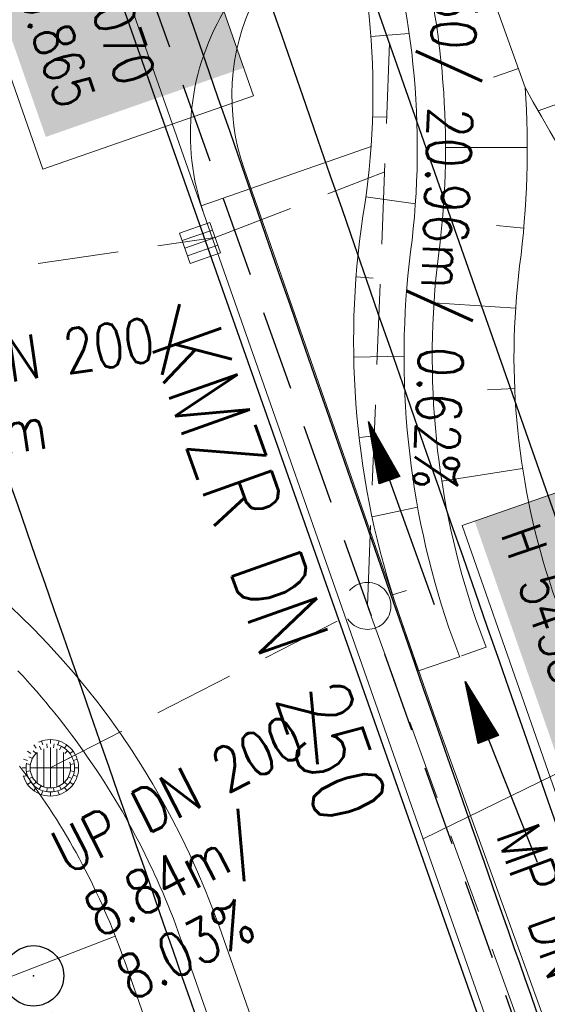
# Model space of a CAD drawing. Extents: x 446740 to 447511, y 442825 to 444215.
# Tile 41 of 94: x 446963 to 446976, y 443791 to 443816. Entities that reach past the tile are written whole.
import ezdxf
from ezdxf.enums import TextEntityAlignment as Align

# ---------------------------------------------------------------- set-up
doc = ezdxf.new("R2010")
doc.units = 0
doc.header["$LTSCALE"] = 2
doc.header["$MEASUREMENT"] = 0
for name, pattern in [('AUSGEZOGEN', [0]), ('BAB-FM2', [2.6, 1.5, -0.5, 0.1, -0.5]), ('GESTRICH-X2', [1.5, 1, -0.5])]:
    doc.linetypes.add(name, pattern=pattern)
doc.layers.get('0').update_dxf_attribs({"linetype": 'AUSGEZOGEN'})
for name, color, linetype in [('205-GRENZL-BAB', 7, 'AUSGEZOGEN'), ('BAB_FM', 5, 'BAB-FM2'), ('Beschriftung', 7, 'CONTINUOUS'), ('FBRTOP', 250, 'AUSGEZOGEN'), ('Hintergrund', 7, 'CONTINUOUS'), ('Hintergrundplan', 7, 'CONTINUOUS'), ('KANAL', 7, 'GESTRICH-X2'), ('MULDE', 250, 'AUSGEZOGEN'), ('PFEIL', 7, 'CONTINUOUS'), ('PFEILTOP', 200, 'AUSGEZOGEN'), ('SCHLITZRINNE', 200, 'AUSGEZOGEN'), ('SCHSYMBOL', 200, 'AUSGEZOGEN'), ('STRASSE', 250, 'AUSGEZOGEN'), ('TEXTO', 4, 'CONTINUOUS'), ('WEG', 250, 'GESTRICH-X2')]:
    doc.layers.add(name, color=color, linetype=linetype)
doc.styles.add('6', font='txt_____.ttf', dxfattribs={"width": 0.8, "height": 1})
doc.styles.add('8', font='txt_____.ttf', dxfattribs={"width": 0.8, "height": 1})
doc.styles.add('ROMANS', font='romans.shx', dxfattribs={"width": 0.8})

# ---------------------------------------------------------------- blocks, each defined once
blk = doc.blocks.new('GST')
at = {"color": 0}
blk.add_circle((0, 0), 0.75, dxfattribs=at)
blk.add_point((0, 0), dxfattribs=at)
blk = doc.blocks.new('10')
blk.add_blockref('GST', (0, 0))
blk = doc.blocks.new('PFEIL2')
at = {"color": 0}
for p, q in [((0.881, -0.271), (0.879, 0.276)), ((0.879, 0.276), (2.429, 0.009)), ((0.911, 0.27), (0.879, 0.265)), ((0.965, 0.261), (0.879, 0.246)), ((1.019, 0.252), (0.879, 0.228)), ((0.88, 0.002), (-2.401, -0.012)), ((1.073, 0.242), (0.879, 0.209)), ((1.127, 0.233), (0.879, 0.191)), ((1.181, 0.224), (0.879, 0.172)), ((1.235, 0.214), (0.879, 0.154)), ((1.289, 0.205), (0.879, 0.135)), ((1.343, 0.196), (0.879, 0.117)), ((1.397, 0.187), (0.879, 0.098)), ((1.451, 0.177), (0.879, 0.08)), ((1.505, 0.168), (0.879, 0.061)), ((1.559, 0.159), (0.88, 0.043)), ((1.613, 0.149), (0.88, 0.024)), ((1.668, 0.14), (0.88, 0.006)), ((1.722, 0.131), (0.88, -0.013)), ((1.776, 0.121), (0.88, -0.031)), ((1.83, 0.112), (0.88, -0.05)), ((1.884, 0.103), (0.88, -0.068)), ((1.938, 0.094), (0.88, -0.087)), ((1.992, 0.084), (0.88, -0.105)), ((2.046, 0.075), (0.88, -0.124)), ((2.1, 0.066), (0.88, -0.142)), ((2.154, 0.056), (0.88, -0.161)), ((2.208, 0.047), (0.88, -0.179)), ((2.262, 0.038), (0.881, -0.198)), ((2.316, 0.029), (0.881, -0.216)), ((2.37, 0.019), (0.881, -0.235)), ((2.424, 0.01), (0.881, -0.253)), ((2.429, 0.009), (0.881, -0.271))]:
    blk.add_line(p, q, dxfattribs=at)
blk = doc.blocks.new('SK-quadrat Rand')
at = {"color": 18, "lineweight": 9, "true_color": 0x000000}
for p, q in [((-0.4, 0.8), (-0.4, 0)), ((-0.4, 0.8), (0.4, 0.8)), ((-0.2, 0.8), (-0.2, 0)), ((0, 0.8), (0, 0)), ((0.2, 0.8), (0.2, 0)), ((0.4, 0.8), (0.4, 0)), ((-0.4, 0), (0.4, 0))]:
    blk.add_line(p, q, dxfattribs=at)
blk = doc.blocks.new('Muldenschacht')
at = {"color": 18, "lineweight": 9, "true_color": 0x000000}
for p, q in [((-0.351511, 0.488874), (-0.410348, 0.569857)), ((-0.228204, 0.447647), (-0.274147, 0.536581)), ((-0.215015, 0.669384), (-0.184082, 0.574183)), ((-0.096655, 0.595502), (-0.080293, 0.496748)), ((0.001562, 0.503479), (0.001464, -0.497521)), ((0.001513, 0.703679), (0.001513, 0.603579)), ((0.093794, 0.596447), (0.078414, 0.497536)), ((0.218041, 0.669384), (0.187109, 0.574183)), ((0.271415, 0.539517), (0.226431, 0.450094)), ((0.413374, 0.569857), (0.354537, 0.488874)), ((-0.484382, 0.356002), (-0.565365, 0.41484)), ((-0.444073, 0.230912), (-0.53319, 0.276499)), ((-0.350626, 0.358645), (-0.421053, 0.429778)), ((0.38186, 0.328304), (-0.378834, 0.328304)), ((0.425748, 0.42812), (0.355042, 0.357263)), ((0.447803, 0.22953), (0.537061, 0.27484)), ((0.568391, 0.41484), (0.487409, 0.356002)), ((-0.599087, 0.002979), (-0.699187, 0.002979)), ((-0.569691, 0.188574), (-0.664892, 0.219507)), ((-0.492399, 0.083917), (-0.591181, 0.100105)), ((0.502013, 0.002979), (-0.498987, 0.002979)), ((0.474843, 0.165641), (-0.471817, 0.165641)), ((0.4959, 0.080963), (0.594778, 0.096559)), ((0.572718, 0.188574), (0.667918, 0.219507)), ((0.602083, 0.008988), (0.702178, 0.00999)), ((-0.569691, -0.182617), (-0.664892, -0.21355)), ((-0.493148, -0.073251), (-0.59208, -0.088497)), ((-0.445326, -0.222488), (-0.534694, -0.267581)), ((0.474843, -0.159684), (-0.471817, -0.159684)), ((0.446654, -0.225822), (0.535682, -0.271583)), ((0.496174, -0.073247), (0.595107, -0.088493)), ((0.572718, -0.182617), (0.667918, -0.21355)), ((-0.484382, -0.350045), (-0.565365, -0.408882)), ((-0.352742, -0.35058), (-0.423593, -0.421292)), ((-0.351511, -0.482917), (-0.410348, -0.5639)), ((0.38186, -0.322346), (-0.378834, -0.322346)), ((-0.228006, -0.441793), (-0.273909, -0.530747)), ((0.271696, -0.533418), (0.226665, -0.444019)), ((0.354537, -0.482917), (0.413374, -0.5639)), ((0.426841, -0.421069), (0.355953, -0.350395)), ((0.487409, -0.350045), (0.568391, -0.408882)), ((-0.184082, -0.568226), (-0.215015, -0.663427)), ((-0.079489, -0.490923), (-0.095689, -0.589704)), ((0.001513, -0.597621), (0.001513, -0.697721)), ((0.079714, -0.491374), (0.095355, -0.590245)), ((0.187109, -0.568226), (0.218041, -0.663427))]:
    blk.add_line(p, q, dxfattribs=at)
for radius in [0.7007, 0.6006, 0.5005]:
    blk.add_circle((0.001513, 0.002979), radius, dxfattribs=at)
blk = doc.blocks.new('Schacht')
at = {"color": 18, "lineweight": 9, "true_color": 0x000000}
blk.add_circle((0, 0), 0.779, dxfattribs=at)

msp = doc.modelspace()

# ---------------------------------------------------------------- linework, layer by layer
at = {"layer": '205-GRENZL-BAB', "flags": 128}
msp.add_lwpolyline([(446938.808, 443909.082), (447023.182, 443668.438)], dxfattribs=at)
at = {"layer": 'BAB_FM', "flags": 128}
msp.add_lwpolyline([(446907.736, 443871.618, 0.029826), (446920.778, 443849.819, -0.026843), (446940.011, 443814.418), (446940.648, 443813.135, 0.040013), (446962.986, 443779.495), (446965.138, 443775.204, -0.343593), (446964.346, 443771.555), (446956.984, 443765.535, 0.398511), (446956.832, 443763.357), (446978.31, 443740.079), (447000.468, 443715.992), (447014.94, 443691.092), (447028.903, 443660.538), (447030.814, 443654.35), (447019.085, 443640.703), (447035.188, 443587.926), (447041.09, 443572.533)], format="xyb", dxfattribs=at)
at = {"layer": 'Beschriftung', "color": 18, "lineweight": 9, "true_color": 0x000000}
for points in [[(446965.228, 443822.838), (446968.378, 443813.821), (446963.154, 443811.996), (446960.004, 443821.013), (446965.228, 443822.838)], [(446983.316, 443806.549), (446986.509, 443797.407), (446976.754, 443793.999), (446973.56, 443803.142), (446983.316, 443806.549)]]:
    msp.add_lwpolyline(points, close=True, dxfattribs=at)
at = {"layer": 'FBRTOP', "color": 0, "const_width": 0.5}
for points in [[(447118.971, 443523.408, 0), (447120.057, 443520.305, 0.000001), (447128.316, 443496.708, -0.000001), (447136.574, 443473.112)], [(446961.367, 443973.726, -0.000008), (446963.147, 443968.64, -0.000007), (446967.276, 443956.841, 0.000013), (446971.405, 443945.042, 0.000013), (446975.535, 443933.245, -0.000019), (446979.664, 443921.447, -0.000006), (446983.793, 443909.648, 0.000004), (446987.922, 443897.849, 0.000002), (447000.31, 443862.454, 0.000002), (447012.697, 443827.06, 0.000004), (447025.085, 443791.665, -0.000006), (447037.473, 443756.271, 0), (447039.084, 443751.668, 0.000003)], [(446950.07, 443969.773, 0.000089), (446952.953, 443961.485, 0.000026), (446968.558, 443916.655, 0.000443), (446969.471, 443914.039, 0.00013), (446975.672, 443896.342, -0.000082), (446985.547, 443868.172, -0.00001), (446990.142, 443855.056, -0.000011), (446994.25, 443843.328, -0.000533), (447001.752, 443821.837, 0.000455), (447010.521, 443796.702, 0.000701), (447018.513, 443773.963, -0.000624), (447027.494, 443748.425, -0.000234), (447028.928, 443744.324, 0.000022), (447043.87, 443701.542, 0.000434), (447045.613, 443696.566, 0.000135), (447051.241, 443680.557)], [(446934.939, 443964.477, -0.000008), (446936.719, 443959.39, -0.000007), (446940.848, 443947.592, 0.000013), (446944.977, 443935.794, 0.000013), (446949.106, 443923.995, -0.000019), (446953.236, 443912.197, -0.000006), (446957.365, 443900.399, 0.000004), (446961.494, 443888.601, 0.000002), (446973.881, 443853.206, 0.000002), (446986.269, 443817.81, 0.000004), (446998.657, 443782.416, -0.000006), (447011.045, 443747.021, -0.000001), (447016.033, 443732.768, 0.000003)]]:
    msp.add_lwpolyline(points, format="xyb", dxfattribs=at)
at = {"layer": 'FBRTOP', "color": 0}
msp.add_lwpolyline([(446964.221, 443974.725, 0.000003), (446967.365, 443965.643, 0.00002), (446968.622, 443962.013, 0.001124), (446976.568, 443939.234, -0.000442), (446996.834, 443881.391), (447012.742, 443835.838, 0.000388), (447024.088, 443803.43, 0.00025), (447041.743, 443753.205)], format="xyb", dxfattribs=at)
at = {"layer": 'Hintergrund', "color": 254, "lineweight": 18, "true_color": 0xcccccc}
for p, q in [((446971.293, 443815.297), (446972.246, 443815.37)), ((446979.327, 443814.812), (446975.448, 443813.451)), ((446974.96, 443814.501), (446974.343, 443814.28)), ((446971.339, 443813.298), (446971.704, 443813.287)), ((446975.179, 443812.532), (446973.149, 443812.532)), ((446971.171, 443811.306), (446972.4, 443811.136)), ((446975.091, 443810.534), (446974.417, 443810.594)), ((446970.928, 443809.322), (446971.353, 443809.289)), ((446974.888, 443808.545), (446972.863, 443808.679)), ((446970.871, 443807.323), (446972.119, 443807.347)), ((446974.866, 443806.546), (446974.19, 443806.517)), ((446971.004, 443805.329), (446971.404, 443805.374)), ((446975.063, 443804.557), (446973.057, 443804.246)), ((446990.61, 443804.165), (446972.593, 443795.358)), ((446971.326, 443803.355), (446972.457, 443803.595)), ((446975.476, 443802.601), (446974.823, 443802.425)), ((446971.834, 443801.422), (446972.182, 443801.531)), ((446974.159, 443800.117), (446973.544, 443799.902)), ((446972.481, 443799.529), (446973.499, 443799.882)), ((446960.755, 443791.316), (446964.95, 443792.941))]:
    msp.add_line(p, q, dxfattribs=at)
for points in [[(446924.217, 443960.724), (446924.339, 443960.344), (446925.837, 443955.571), (446927.122, 443950.723), (446928.798, 443946.012), (446930.379, 443941.268), (446932.009, 443936.542), (446933.601, 443931.801), (446935.372, 443927.124), (446935.7, 443926.102), (446945.181, 443898.773), (446958.291, 443860.982), (446959.93, 443856.258), (446961.573, 443851.536), (446963.22, 443846.815), (446964.869, 443842.095), (446965.847, 443839.304), (446966.685, 443837.433), (446968.423, 443832.743), (446975.129, 443814.03, -0.048938), (446974.989, 443809.593, 0.113003), (446975.807, 443801.512), (446976.063, 443800.822)], [(446922.979, 443960.291), (446944.415, 443898.503), (446957.525, 443860.712), (446959.164, 443855.988), (446960.807, 443851.267), (446962.453, 443846.546), (446964.102, 443841.827), (446965.756, 443837.108), (446967.413, 443832.39), (446971.979, 443819.389, -0.068029), (446973.104, 443813.896, -0.048999), (446972.975, 443809.85, 0.113451), (446973.894, 443800.834), (446974.159, 443800.117)], [(446973.503, 443799.874), (446973.234, 443800.599, -0.113568), (446972.281, 443809.941, 0.117419), (446971.319, 443819.157), (446966.753, 443832.158), (446965.096, 443836.876), (446963.442, 443841.595), (446961.793, 443846.315), (446960.146, 443851.036), (446958.503, 443855.758), (446956.864, 443860.482), (446943.754, 443898.273), (446922.318, 443960.06)], [(446972.481, 443799.529), (446971.97, 443801.003, -0.118953), (446971.098, 443810.826, 0.125853), (446970.293, 443820.069), (446921.363, 443959.725, 0.414457)], [(446919.947, 443959.23), (446968.302, 443821.214, -0.227664), (446967.728, 443816.05, 0.227694), (446967.152, 443810.886)], [(446897.6, 443843.067), (446898.469, 443840.587, 0.197945), (446910.127, 443827.503), (446957.397, 443804.54, -0.198221), (446967.534, 443793.163), (446971.143, 443782.864, 0.096812), (446989.793, 443750.488)], [(446970.293, 443820.069), (446968.408, 443816.234, 0.200367), (446968.149, 443812.004)], [(446982.925, 443803.338, -0.067137), (446975.129, 443814.03)], [(446967.152, 443810.886), (446976.333, 443784.683, 0.045108), (446983.643, 443768.558, 0.044349), (446993.683, 443753.975), (447000.667, 443745.539)]]:
    msp.add_lwpolyline(points, format="xyb", dxfattribs=at)
for points in [[(446915.699, 443957.743), (446967.152, 443810.886)], [(446968.149, 443812.004), (446972.855, 443798.453), (446978.576, 443782.629), (446982.423, 443773.521), (446985.827, 443766.335), (446994.795, 443754.957)], [(446966.591, 443792.832), (446966.572, 443792.885), (446966.514, 443793.049), (446966.453, 443793.213), (446966.392, 443793.375), (446966.328, 443793.537), (446966.264, 443793.699), (446966.197, 443793.86), (446966.13, 443794.02), (446966.06, 443794.18), (446965.99, 443794.339), (446965.918, 443794.498), (446965.887, 443794.565), (446965.844, 443794.655), (446965.769, 443794.812), (446965.693, 443794.969), (446965.615, 443795.124), (446965.536, 443795.279), (446965.455, 443795.434), (446965.373, 443795.587), (446965.289, 443795.74), (446965.205, 443795.892), (446965.118, 443796.043), (446965.031, 443796.193), (446964.942, 443796.343), (446964.851, 443796.492), (446964.759, 443796.64), (446964.666, 443796.787), (446964.572, 443796.933), (446964.476, 443797.078), (446964.379, 443797.223), (446964.281, 443797.366), (446964.181, 443797.509), (446964.099, 443797.623), (446964.08, 443797.651), (446963.977, 443797.791), (446963.874, 443797.931), (446963.769, 443798.07), (446963.663, 443798.208), (446963.555, 443798.345), (446963.447, 443798.481), (446963.368, 443798.578), (446963.337, 443798.616), (446963.226, 443798.75), (446963.113, 443798.883), (446963, 443799.015), (446962.885, 443799.145), (446962.769, 443799.275), (446962.652, 443799.404), (446962.533, 443799.532)], [(446962.533, 443799.532), (446962.652, 443799.404), (446962.769, 443799.275), (446962.885, 443799.145), (446963, 443799.015), (446963.113, 443798.883), (446963.226, 443798.75), (446963.337, 443798.616), (446963.368, 443798.578), (446963.447, 443798.481), (446963.555, 443798.345), (446963.663, 443798.208), (446963.769, 443798.07), (446963.874, 443797.931), (446963.977, 443797.791), (446964.08, 443797.651), (446964.099, 443797.623), (446964.181, 443797.509), (446964.281, 443797.366), (446964.379, 443797.223), (446964.476, 443797.078), (446964.572, 443796.933), (446964.666, 443796.787), (446964.759, 443796.64), (446964.851, 443796.492), (446964.942, 443796.343), (446965.031, 443796.193), (446965.118, 443796.043), (446965.205, 443795.892), (446965.289, 443795.74), (446965.373, 443795.587), (446965.455, 443795.434), (446965.536, 443795.279), (446965.615, 443795.124), (446965.693, 443794.969), (446965.769, 443794.812), (446965.844, 443794.655), (446965.887, 443794.565), (446965.918, 443794.498), (446965.99, 443794.339), (446966.06, 443794.18), (446966.13, 443794.02), (446966.197, 443793.86), (446966.264, 443793.699), (446966.328, 443793.537), (446966.392, 443793.375), (446966.453, 443793.213), (446966.514, 443793.049), (446966.572, 443792.885), (446966.591, 443792.832), (446967.563, 443790.059)], [(446966.591, 443792.832), (446966.572, 443792.885), (446966.514, 443793.049), (446966.453, 443793.213), (446966.392, 443793.375), (446966.328, 443793.537), (446966.264, 443793.699), (446966.197, 443793.86), (446966.13, 443794.02), (446966.06, 443794.18), (446965.99, 443794.339), (446965.918, 443794.498), (446965.887, 443794.565), (446965.844, 443794.655), (446965.769, 443794.812), (446965.693, 443794.969), (446965.615, 443795.124), (446965.536, 443795.279), (446965.455, 443795.434), (446965.373, 443795.587), (446965.289, 443795.74), (446965.205, 443795.892), (446965.118, 443796.043), (446965.031, 443796.193), (446964.942, 443796.343), (446964.851, 443796.492), (446964.759, 443796.64), (446964.666, 443796.787), (446964.572, 443796.933), (446964.476, 443797.078), (446964.379, 443797.223), (446964.281, 443797.366), (446964.181, 443797.509), (446964.099, 443797.623), (446964.08, 443797.651), (446963.977, 443797.791), (446963.874, 443797.931), (446963.769, 443798.07), (446963.663, 443798.208), (446963.555, 443798.345), (446963.447, 443798.481), (446963.368, 443798.578), (446963.337, 443798.616), (446963.226, 443798.75), (446963.113, 443798.883), (446963, 443799.015), (446962.885, 443799.145), (446962.769, 443799.275), (446962.652, 443799.404), (446962.533, 443799.532)], [(446962.533, 443799.532), (446962.652, 443799.404), (446962.769, 443799.275), (446962.885, 443799.145), (446963, 443799.015), (446963.113, 443798.883), (446963.226, 443798.75), (446963.337, 443798.616), (446963.368, 443798.578), (446963.447, 443798.481), (446963.555, 443798.345), (446963.663, 443798.208), (446963.769, 443798.07), (446963.874, 443797.931), (446963.977, 443797.791), (446964.08, 443797.651), (446964.099, 443797.623), (446964.181, 443797.509), (446964.281, 443797.366), (446964.379, 443797.223), (446964.476, 443797.078), (446964.572, 443796.933), (446964.666, 443796.787), (446964.759, 443796.64), (446964.851, 443796.492), (446964.942, 443796.343), (446965.031, 443796.193), (446965.118, 443796.043), (446965.205, 443795.892), (446965.289, 443795.74), (446965.373, 443795.587), (446965.455, 443795.434), (446965.536, 443795.279), (446965.615, 443795.124), (446965.693, 443794.969), (446965.769, 443794.812), (446965.844, 443794.655), (446965.887, 443794.565), (446965.918, 443794.498), (446965.99, 443794.339), (446966.06, 443794.18), (446966.13, 443794.02), (446966.197, 443793.86), (446966.264, 443793.699), (446966.328, 443793.537), (446966.392, 443793.375), (446966.453, 443793.213), (446966.514, 443793.049), (446966.572, 443792.885), (446966.591, 443792.832), (446967.563, 443790.059)], [(446966.147, 443789.563), (446965.176, 443792.336), (446965.158, 443792.385), (446965.104, 443792.536), (446965.049, 443792.687), (446964.992, 443792.836), (446964.933, 443792.986), (446964.874, 443793.135), (446964.813, 443793.283), (446964.75, 443793.431), (446964.687, 443793.578), (446964.622, 443793.724), (446964.555, 443793.87), (446964.527, 443793.932), (446964.488, 443794.015), (446964.419, 443794.16), (446964.348, 443794.304), (446964.276, 443794.448), (446964.203, 443794.59), (446964.129, 443794.732), (446964.054, 443794.874), (446963.977, 443795.014), (446963.898, 443795.154), (446963.819, 443795.294), (446963.738, 443795.432), (446963.656, 443795.57), (446963.573, 443795.707), (446963.488, 443795.843), (446963.403, 443795.978), (446963.316, 443796.113), (446963.228, 443796.247), (446963.138, 443796.38), (446963.047, 443796.512), (446962.956, 443796.644), (446962.881, 443796.749), (446962.862, 443796.774), (446962.768, 443796.904), (446962.673, 443797.033), (446962.576, 443797.161)]]:
    msp.add_lwpolyline(points, dxfattribs=at)
at = {"layer": 'Hintergrundplan', "color": 254, "lineweight": 18, "true_color": 0xcccccc}
for p, q in [((446971.293, 443815.297), (446972.246, 443815.37)), ((446979.327, 443814.812), (446975.448, 443813.451)), ((446974.96, 443814.501), (446974.343, 443814.28)), ((446971.339, 443813.298), (446971.704, 443813.287)), ((446967.082, 443811.086), (446971.302, 443812.564)), ((446975.179, 443812.532), (446973.149, 443812.532)), ((446971.171, 443811.306), (446972.4, 443811.136)), ((446975.091, 443810.534), (446974.417, 443810.594)), ((446970.928, 443809.322), (446971.353, 443809.289)), ((446974.888, 443808.545), (446972.863, 443808.679)), ((446970.871, 443807.323), (446972.119, 443807.347)), ((446974.866, 443806.546), (446974.19, 443806.517)), ((446971.004, 443805.329), (446971.404, 443805.374)), ((446975.063, 443804.557), (446973.057, 443804.246)), ((446990.61, 443804.165), (446972.593, 443795.358)), ((446971.326, 443803.355), (446972.457, 443803.595)), ((446975.476, 443802.601), (446974.823, 443802.425)), ((446971.834, 443801.422), (446972.182, 443801.531)), ((446974.159, 443800.117), (446973.544, 443799.902)), ((446972.481, 443799.529), (446973.499, 443799.882)), ((446960.755, 443791.316), (446964.95, 443792.941))]:
    msp.add_line(p, q, dxfattribs=at)
for points in [[(446924.217, 443960.724), (446924.339, 443960.344), (446925.837, 443955.571), (446927.122, 443950.723), (446928.798, 443946.012), (446930.379, 443941.268), (446932.009, 443936.542), (446933.601, 443931.801), (446935.372, 443927.124), (446935.7, 443926.102), (446945.181, 443898.773), (446958.291, 443860.982), (446959.93, 443856.258), (446961.573, 443851.536), (446963.22, 443846.815), (446964.869, 443842.095), (446965.847, 443839.304), (446966.685, 443837.433), (446968.423, 443832.743), (446975.129, 443814.03, -0.048938), (446974.989, 443809.593, 0.113003), (446975.807, 443801.512), (446976.063, 443800.822)], [(446922.979, 443960.291), (446944.415, 443898.503), (446957.525, 443860.712), (446959.164, 443855.988), (446960.807, 443851.267), (446962.453, 443846.546), (446964.102, 443841.827), (446965.756, 443837.108), (446967.413, 443832.39), (446971.979, 443819.389, -0.068029), (446973.104, 443813.896, -0.048999), (446972.975, 443809.85, 0.113451), (446973.894, 443800.834), (446974.159, 443800.117)], [(446973.503, 443799.874), (446973.234, 443800.599, -0.113568), (446972.281, 443809.941, 0.117419), (446971.319, 443819.157), (446966.753, 443832.158), (446965.096, 443836.876), (446963.442, 443841.595), (446961.793, 443846.315), (446960.146, 443851.036), (446958.503, 443855.758), (446956.864, 443860.482), (446943.754, 443898.273), (446922.318, 443960.06)], [(446972.481, 443799.529), (446971.97, 443801.003, -0.118953), (446971.098, 443810.826, 0.125853), (446970.293, 443820.069), (446921.363, 443959.725, 0.414457)], [(446919.947, 443959.23), (446968.302, 443821.214, -0.227664), (446967.728, 443816.05, 0.227694), (446967.152, 443810.886)], [(446897.6, 443843.067), (446898.469, 443840.587, 0.197945), (446910.127, 443827.503), (446957.397, 443804.54, -0.198221), (446967.534, 443793.163), (446971.143, 443782.864, 0.096812), (446989.793, 443750.488)], [(446970.293, 443820.069), (446968.408, 443816.234, 0.200367), (446968.149, 443812.004)], [(446982.925, 443803.338, -0.067137), (446975.129, 443814.03)], [(446967.152, 443810.886), (446976.333, 443784.683, 0.045108), (446983.643, 443768.558, 0.044349), (446993.683, 443753.975), (447000.667, 443745.539)]]:
    msp.add_lwpolyline(points, format="xyb", dxfattribs=at)
for points in [[(446915.699, 443957.743), (446967.152, 443810.886)], [(446968.149, 443812.004), (446972.855, 443798.453), (446978.576, 443782.629), (446982.423, 443773.521), (446985.827, 443766.335), (446994.795, 443754.957)], [(446966.591, 443792.832), (446966.572, 443792.885), (446966.514, 443793.049), (446966.453, 443793.213), (446966.392, 443793.375), (446966.328, 443793.537), (446966.264, 443793.699), (446966.197, 443793.86), (446966.13, 443794.02), (446966.06, 443794.18), (446965.99, 443794.339), (446965.918, 443794.498), (446965.887, 443794.565), (446965.844, 443794.655), (446965.769, 443794.812), (446965.693, 443794.969), (446965.615, 443795.124), (446965.536, 443795.279), (446965.455, 443795.434), (446965.373, 443795.587), (446965.289, 443795.74), (446965.205, 443795.892), (446965.118, 443796.043), (446965.031, 443796.193), (446964.942, 443796.343), (446964.851, 443796.492), (446964.759, 443796.64), (446964.666, 443796.787), (446964.572, 443796.933), (446964.476, 443797.078), (446964.379, 443797.223), (446964.281, 443797.366), (446964.181, 443797.509), (446964.099, 443797.623), (446964.08, 443797.651), (446963.977, 443797.791), (446963.874, 443797.931), (446963.769, 443798.07), (446963.663, 443798.208), (446963.555, 443798.345), (446963.447, 443798.481), (446963.368, 443798.578), (446963.337, 443798.616), (446963.226, 443798.75), (446963.113, 443798.883), (446963, 443799.015), (446962.885, 443799.145), (446962.769, 443799.275), (446962.652, 443799.404), (446962.533, 443799.532)], [(446962.533, 443799.532), (446962.652, 443799.404), (446962.769, 443799.275), (446962.885, 443799.145), (446963, 443799.015), (446963.113, 443798.883), (446963.226, 443798.75), (446963.337, 443798.616), (446963.368, 443798.578), (446963.447, 443798.481), (446963.555, 443798.345), (446963.663, 443798.208), (446963.769, 443798.07), (446963.874, 443797.931), (446963.977, 443797.791), (446964.08, 443797.651), (446964.099, 443797.623), (446964.181, 443797.509), (446964.281, 443797.366), (446964.379, 443797.223), (446964.476, 443797.078), (446964.572, 443796.933), (446964.666, 443796.787), (446964.759, 443796.64), (446964.851, 443796.492), (446964.942, 443796.343), (446965.031, 443796.193), (446965.118, 443796.043), (446965.205, 443795.892), (446965.289, 443795.74), (446965.373, 443795.587), (446965.455, 443795.434), (446965.536, 443795.279), (446965.615, 443795.124), (446965.693, 443794.969), (446965.769, 443794.812), (446965.844, 443794.655), (446965.887, 443794.565), (446965.918, 443794.498), (446965.99, 443794.339), (446966.06, 443794.18), (446966.13, 443794.02), (446966.197, 443793.86), (446966.264, 443793.699), (446966.328, 443793.537), (446966.392, 443793.375), (446966.453, 443793.213), (446966.514, 443793.049), (446966.572, 443792.885), (446966.591, 443792.832), (446967.563, 443790.059)], [(446966.591, 443792.832), (446966.572, 443792.885), (446966.514, 443793.049), (446966.453, 443793.213), (446966.392, 443793.375), (446966.328, 443793.537), (446966.264, 443793.699), (446966.197, 443793.86), (446966.13, 443794.02), (446966.06, 443794.18), (446965.99, 443794.339), (446965.918, 443794.498), (446965.887, 443794.565), (446965.844, 443794.655), (446965.769, 443794.812), (446965.693, 443794.969), (446965.615, 443795.124), (446965.536, 443795.279), (446965.455, 443795.434), (446965.373, 443795.587), (446965.289, 443795.74), (446965.205, 443795.892), (446965.118, 443796.043), (446965.031, 443796.193), (446964.942, 443796.343), (446964.851, 443796.492), (446964.759, 443796.64), (446964.666, 443796.787), (446964.572, 443796.933), (446964.476, 443797.078), (446964.379, 443797.223), (446964.281, 443797.366), (446964.181, 443797.509), (446964.099, 443797.623), (446964.08, 443797.651), (446963.977, 443797.791), (446963.874, 443797.931), (446963.769, 443798.07), (446963.663, 443798.208), (446963.555, 443798.345), (446963.447, 443798.481), (446963.368, 443798.578), (446963.337, 443798.616), (446963.226, 443798.75), (446963.113, 443798.883), (446963, 443799.015), (446962.885, 443799.145), (446962.769, 443799.275), (446962.652, 443799.404), (446962.533, 443799.532)], [(446962.533, 443799.532), (446962.652, 443799.404), (446962.769, 443799.275), (446962.885, 443799.145), (446963, 443799.015), (446963.113, 443798.883), (446963.226, 443798.75), (446963.337, 443798.616), (446963.368, 443798.578), (446963.447, 443798.481), (446963.555, 443798.345), (446963.663, 443798.208), (446963.769, 443798.07), (446963.874, 443797.931), (446963.977, 443797.791), (446964.08, 443797.651), (446964.099, 443797.623), (446964.181, 443797.509), (446964.281, 443797.366), (446964.379, 443797.223), (446964.476, 443797.078), (446964.572, 443796.933), (446964.666, 443796.787), (446964.759, 443796.64), (446964.851, 443796.492), (446964.942, 443796.343), (446965.031, 443796.193), (446965.118, 443796.043), (446965.205, 443795.892), (446965.289, 443795.74), (446965.373, 443795.587), (446965.455, 443795.434), (446965.536, 443795.279), (446965.615, 443795.124), (446965.693, 443794.969), (446965.769, 443794.812), (446965.844, 443794.655), (446965.887, 443794.565), (446965.918, 443794.498), (446965.99, 443794.339), (446966.06, 443794.18), (446966.13, 443794.02), (446966.197, 443793.86), (446966.264, 443793.699), (446966.328, 443793.537), (446966.392, 443793.375), (446966.453, 443793.213), (446966.514, 443793.049), (446966.572, 443792.885), (446966.591, 443792.832), (446967.563, 443790.059)], [(446966.147, 443789.563), (446965.176, 443792.336), (446965.158, 443792.385), (446965.104, 443792.536), (446965.049, 443792.687), (446964.992, 443792.836), (446964.933, 443792.986), (446964.874, 443793.135), (446964.813, 443793.283), (446964.75, 443793.431), (446964.687, 443793.578), (446964.622, 443793.724), (446964.555, 443793.87), (446964.527, 443793.932), (446964.488, 443794.015), (446964.419, 443794.16), (446964.348, 443794.304), (446964.276, 443794.448), (446964.203, 443794.59), (446964.129, 443794.732), (446964.054, 443794.874), (446963.977, 443795.014), (446963.898, 443795.154), (446963.819, 443795.294), (446963.738, 443795.432), (446963.656, 443795.57), (446963.573, 443795.707), (446963.488, 443795.843), (446963.403, 443795.978), (446963.316, 443796.113), (446963.228, 443796.247), (446963.138, 443796.38), (446963.047, 443796.512), (446962.956, 443796.644), (446962.881, 443796.749), (446962.862, 443796.774), (446962.768, 443796.904), (446962.673, 443797.033), (446962.576, 443797.161)]]:
    msp.add_lwpolyline(points, dxfattribs=at)
at = {"layer": 'KANAL'}
msp.add_line((446962.625, 443825.406), (446979.438, 443777.906), dxfattribs=at)
at = {"layer": 'KANAL', "color": 92, "lineweight": 9, "true_color": 0x00b400}
for p, q in [((446971.211, 443801.145, 452.524), (446972.036, 443822.084, 450.919)), ((446967.433, 443810.297, 452.5), (446971.642, 443811.932)), ((446960.071, 443809.225, 452.622), (446967.433, 443810.297, 452.5)), ((446963.336, 443797.124, 452.401), (446971.211, 443801.145, 452.524)), ((446980.102, 443776.633, 452.91), (446971.211, 443801.145, 452.524))]:
    msp.add_line(p, q, dxfattribs=at)
at = {"layer": 'MULDE'}
for points in [[(446950.228, 443882.252, 0.04582), (446948.791, 443880.251, 0.087376), (446947.941, 443877.974, 0.02973), (446947.507, 443874.479, 0.075769), (446947.65, 443872.843, 0.019142), (446948.681, 443869.213, 0.00323), (446955.605, 443848.426, 0.002108), (446974.71, 443793.048, 0.009418), (446979.284, 443780.719, 0.012166), (446982.354, 443773.426, 0.02146), (446984.395, 443769.365, 0.018846), (446984.853, 443768.611, 0.001561), (446990.251, 443760.497, 0.020586), (446995.86, 443752.827, 0.007314), (446999.857, 443747.956, 0.015038)], [(446951.474, 443880.625, 0.036809), (446950.515, 443879.238, 0.087376), (446949.907, 443877.61, 0.02973), (446949.503, 443874.351, 0.075769), (446949.594, 443873.315, 0.019142), (446950.583, 443869.833, 0.00323), (446957.499, 443849.07, 0.002108), (446976.598, 443793.708, 0.009418), (446981.146, 443781.449, 0.012166), (446984.178, 443774.247, 0.02146), (446986.141, 443770.339, 0.018846), (446986.521, 443769.714, 0.001561), (446991.913, 443761.611, 0.020586), (446997.424, 443754.073, 0.015038), (447005.717, 443744.279, 0.015038)]]:
    msp.add_lwpolyline(points, format="xyb", dxfattribs=at)
at = {"layer": 'SCHLITZRINNE'}
msp.add_lwpolyline([(446946.636, 443968.571, 0.000016), (446947.849, 443965.085, 0.000199), (446950.544, 443957.352, 0.000027), (446955.553, 443942.997, 0.000044), (446958.667, 443934.078, 0.000101), (446962.051, 443924.393, 0.000084), (446966.153, 443912.669, 0.000975), (446970.092, 443901.486, -0.001001), (446974.031, 443890.303, -0.000613), (446978.162, 443878.453, 0.000574), (446982.293, 443866.603, 0.000043), (446985.962, 443856.119, 0.000041), (446989.821, 443845.1, 0.000098), (446990.721, 443842.532, -0.000006), (447006.522, 443797.477, -0.000336), (447009.233, 443789.73, -0.000126), (447016.458, 443769.022)], format="xyb", dxfattribs=at)
at = {"layer": 'STRASSE'}
for points in [[(447062.812, 443984.485, 0.000031), (447067.774, 443953.189, 0.000135), (447068.931, 443945.908, 0.000002), (447074.525, 443910.767, 0.000014), (447075.333, 443905.695, 0.000003), (447075.577, 443904.158, 0.000002), (447075.88, 443902.258, 0.000405)], [(447056.172, 444006.907, 0.000256), (447057.959, 443995.782, 0.000007), (447066.417, 443943.312, -0.000072), (447067.235, 443938.233, -0.000506), (447069.899, 443921.568, 0.000383), (447073.414, 443899.55, 0.002551), (447074.205, 443894.777, 0.000503), (447078.363, 443870.591, 0.006787), (447082.529, 443848.311, 0.026597), (447083.97, 443842.705, 0.011408), (447085.657, 443837.742, 0.003012), (447092.583, 443819.14, 0.000539), (447102.034, 443794.298, 0.00389), (447103.374, 443790.868, 0.002567), (447104.913, 443787.074, -0.001252), (447108.088, 443779.304, -0.003407), (447110.594, 443773.006, -0.003634)], [(446963.395, 443791.048, 0.000903), (446963.475, 443790.95, 0.008098), (446964.815, 443789.354, 0.044964), (446965.487, 443788.707, 0.04079), (446966.339, 443788.131, 0.158037), (446967.576, 443787.881, 0.469329), (446967.853, 443788.304, 0.009198), (446967.52, 443789.322, 0.000223), (446952.986, 443831.009, 0.000004), (446936.423, 443878.447, -0.000017), (446932.249, 443890.404, -0.0013), (446927.963, 443902.785, 0.001293), (446923.656, 443915.228, 0.025648), (446922.292, 443918.574, 0.024383), (446920.513, 443921.932, 0.071691), (446919.532, 443923.147, 0.016707), (446914.498, 443927.52, 0.052871), (446911.116, 443929.717, 0.037612), (446905.892, 443931.897)]]:
    msp.add_lwpolyline(points, format="xyb", dxfattribs=at)
msp.add_lwpolyline([(446978.811, 443777.804), (446977.838, 443779.92), (446953.977, 443847.794), (446944.372, 443875.211)], dxfattribs=at)
at = {"layer": 'WEG', "flags": 128}
msp.add_lwpolyline([(446976.819, 443622.809, 0.003478), (446990.635, 443633.804, 0.004455), (447000.398, 443641.83, 0.000244), (447009.149, 443649.163, 0.00383), (447009.702, 443649.634, 0.029535), (447011.872, 443651.748, 0.030309), (447013.725, 443654.045, 0.044337), (447014.902, 443656.056, 0.024922), (447016.481, 443659.884, 0.020172), (447017.405, 443662.859, 0.030072), (447017.821, 443664.908, 0.045014), (447017.963, 443667.723, 0.03518), (447017.568, 443671.304, 0.019616), (447016.56, 443675.826, 0.016896), (447015.009, 443680.976, 0.009595), (447013.503, 443685.161, 0.006158), (447010.953, 443691.603, 0.021057), (447006.381, 443701.537, 0.034412), (447002.925, 443707.273, 0.024481), (446996.978, 443714.936, 0.010018), (446981.195, 443732.608, 0.000195), (446953.17, 443762.726, 0.000666), (446944.962, 443771.517, 0.000046), (446941.056, 443775.688, 0.000009), (446922.08, 443795.949, 0.001109), (446881.764, 443838.802, 0.00487), (446872.464, 443848.453, 0.033993), (446870.176, 443850.485, 0.027932), (446867.108, 443852.595, 0.056779), (446865.132, 443853.509, 0.044375), (446862.423, 443854.146, 0.066457), (446859.151, 443854.177, 0.07715), (446856.435, 443853.405, 0.026945), (446855.343, 443852.829, 0.005039), (446849.713, 443849.386, 0.024312), (446844.157, 443845.523, 0.01939), (446837.642, 443840.09)], format="xyb", dxfattribs=at)

# ---------------------------------------------------------------- block references
at = {"layer": 'KANAL'}
for name, p, rotation in [('SK-quadrat Rand', (446967.433, 443810.297), 109.3053680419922), ('Muldenschacht', (446963.336, 443797.124), 270)]:
    msp.add_blockref(name, p, dxfattribs=dict(at, rotation=rotation))
at = {"layer": 'KANAL', "xscale": 0.75, "yscale": 0.75}
msp.add_blockref('Schacht', (446971.211, 443801.145), dxfattribs=at)
at = {"layer": 'PFEIL', "rotation": 109.4856000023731}
msp.add_blockref('PFEIL2', (446972.057, 443803.439), dxfattribs=at)
at = {"layer": 'PFEILTOP', "rotation": 111.4039516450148}
msp.add_blockref('PFEIL2', (446974.535, 443797.007), dxfattribs=at)
at = {"layer": 'SCHSYMBOL', "rotation": 289.2892}
msp.add_blockref('10', (446962.922, 443791.953), dxfattribs=at)

# ---------------------------------------------------------------- texts
at = {"layer": 'Beschriftung', "color": 18, "true_color": 0x000000, "char_height": 1, "attachment_point": 1, "rotation": 289.2551, "line_spacing_factor": 0.959981, "style": '8', "bg_fill": 1, "box_fill_scale": 1.5, "bg_fill_color": 256, "bg_fill_true_color": 11599800, "bg_fill_transparency": 0}
for s, insert in [('SE7^JR 446967.070^JH 543810.865', (446964.921, 443822.201)), ('S 10^JDN 1000^JDOK 452.52m^JTWL 451.05m^JR 446970.848^JH 543801.713', (446983.008, 443805.912))]:
    msp.add_mtext(s, dxfattribs=dict(at, insert=insert))
at = {"layer": 'Beschriftung', "color": 92, "true_color": 0x00b400, "char_height": 1.1, "attachment_point": 1, "line_spacing_factor": 0.959981, "style": '6'}
for s, insert, rotation in [('MP DN 350/ 20.96m/ 0.62%', (446974.15, 443821.729), 267.7437), ('UP DN 200/^J7.44m', (446959.186, 443807.357), 8.2848), ('UP DN 200/^J8.84m/^J8.03%', (446963.254, 443795.429), 27.049), ('MP DN 250/ 26.07m', (446975.424, 443795.843), 289.9367)]:
    msp.add_mtext(s, dxfattribs=dict(at, insert=insert, rotation=rotation))
at = {"layer": 'TEXTO', "style": 'ROMANS', "width": 0.75}
msp.add_text('KMZR DN 250', height=1.8, rotation=289.4856, dxfattribs=at).set_placement((446967.935, 443801.634), align=Align.CENTER)

doc.saveas('drawing.dxf')
